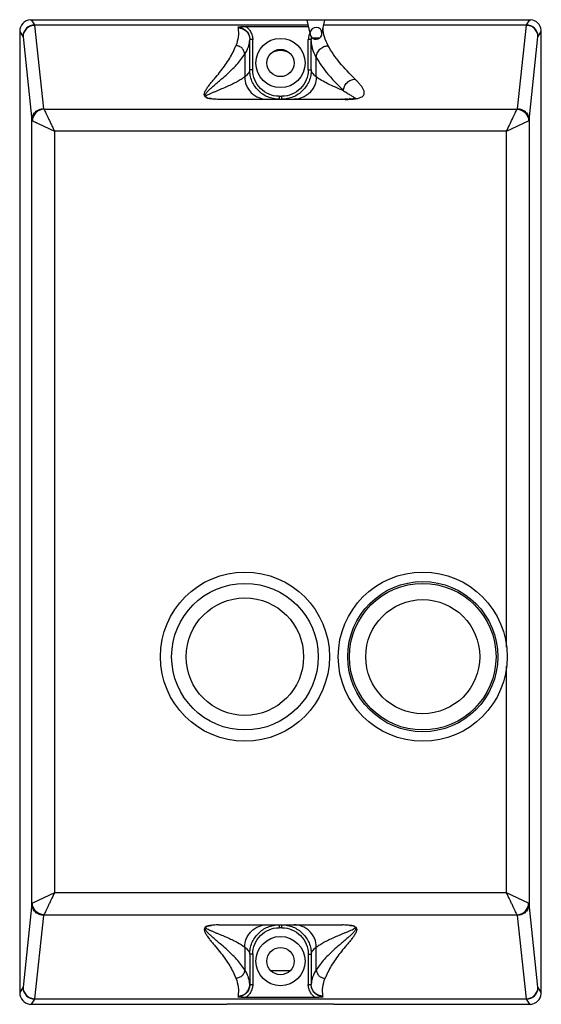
# Model space of a CAD drawing. Header units: millimetres. Extents: x 27 to 115, y 14 to 180.
import ezdxf

# ---------------------------------------------------------------- set-up
doc = ezdxf.new("R2010")
doc.units = ezdxf.units.MM
doc.header["$LTSCALE"] = 12.720225
doc.layers.get('0').update_dxf_attribs({"linetype": 'CONTINUOUS'})

msp = doc.modelspace()

# ---------------------------------------------------------------- linework, layer by layer
at = {"color": 7, "linetype": 'Continuous'}
for p, q in [((28.58, 179.97), (61.77, 179.97)), ((29.34, 179.12), (28.79, 179.97)), ((61.77, 179.97), (61.77, 179.97)), ((61.77, 179.97), (79.79, 179.97)), ((75.78, 177.68), (75.3, 179.9)), ((78.27, 179.9), (75.3, 179.9)), ((77.78, 177.66), (78.27, 179.9)), ((79.79, 179.97), (112.99, 179.97)), ((112.78, 179.97), (112.23, 179.12)), ((26.78, 177.98), (26.78, 15.96)), ((26.78, 177.98), (27.34, 177.12)), ((29.34, 179.12), (75.47, 179.12)), ((30.84, 164.97), (29.35, 179.03)), ((75.49, 179.03), (29.35, 179.03)), ((63.6, 178.69), (63.62, 178.58)), ((75.54, 178.78), (64.95, 178.78)), ((112.22, 179.03), (78.08, 179.03)), ((78.1, 179.12), (112.23, 179.12)), ((112.22, 179.03), (110.72, 164.97)), ((114.23, 177.12), (114.78, 177.97)), ((114.78, 15.76), (114.78, 178.18)), ((27.35, 177.08), (28.84, 163.01)), ((65.59, 171.53), (65.59, 176.66)), ((66.09, 176.66), (65.59, 176.66)), ((66.09, 171.53), (66.09, 176.66)), ((75.47, 171.53), (75.47, 176.63)), ((75.97, 176.63), (75.47, 176.63)), ((75.97, 171.53), (75.97, 176.63)), ((76, 176.97), (76.01, 177.03)), ((76.01, 177.03), (76.01, 177.03)), ((76.15, 176.9), (77.41, 176.9)), ((112.72, 163.01), (114.22, 177.08)), ((64.74, 174.14), (64.74, 170.32)), ((76.82, 170.32), (76.82, 173.62)), ((66.09, 171.53), (65.59, 171.53)), ((75.47, 171.53), (75.97, 171.53)), ((58.08, 167.13), (58.08, 167.13)), ((58.09, 167.09), (58.08, 167.13)), ((58.24, 166.87), (58.28, 166.86)), ((58.28, 166.86), (58.28, 166.86)), ((59.06, 166.67), (58.75, 166.71)), ((59.04, 166.75), (59.09, 166.7)), ((59.05, 166.67), (59.12, 166.67)), ((59.06, 166.67), (59.05, 166.67)), ((60.34, 166.57), (81.66, 166.57)), ((70.55, 167.07), (70.55, 166.57)), ((70.55, 167.07), (71.01, 167.07)), ((71.01, 166.57), (71.01, 167.07)), ((82.19, 166.58), (82.51, 166.59)), ((82.4, 166.63), (82.52, 166.75)), ((82.65, 166.6), (82.51, 166.59)), ((82.83, 166.57), (82.51, 166.57)), ((82.59, 166.55), (82.51, 166.55)), ((30.88, 164.9), (110.68, 164.9)), ((28.84, 30.93), (28.84, 163.01)), ((28.92, 162.94), (32.64, 161.18)), ((28.92, 162.94), (29.63, 162.61)), ((108.92, 161.18), (112.64, 162.94)), ((108.92, 161.18), (112.64, 162.94)), ((112.72, 163.01), (112.72, 30.93)), ((32.64, 161.18), (32.64, 32.76)), ((108.92, 161.18), (32.64, 161.18)), ((108.92, 74.2), (108.92, 161.18)), ((108.92, 32.76), (108.92, 70.96)), ((32.64, 32.76), (28.92, 31)), ((108.92, 32.76), (32.64, 32.76)), ((112.64, 31), (108.92, 32.76)), ((28.84, 30.93), (27.35, 16.87)), ((114.22, 16.87), (112.72, 30.93)), ((29.35, 14.91), (30.84, 28.97)), ((30.88, 29.05), (110.68, 29.05)), ((110.72, 28.97), (112.22, 14.91)), ((58.08, 26.82), (58.1, 26.91)), ((58.08, 26.82), (58.08, 26.82)), ((58.1, 26.91), (58.28, 27.08)), ((58.28, 27.08), (58.23, 27.07)), ((58.28, 27.08), (58.28, 27.08)), ((58.73, 27.23), (59.06, 27.27)), ((59.09, 27.24), (59.04, 27.2)), ((59.12, 27.28), (59.05, 27.27)), ((59.06, 27.27), (59.05, 27.27)), ((60.34, 27.37), (81.22, 27.37)), ((70.55, 27.37), (70.55, 26.87)), ((71.01, 26.87), (70.55, 26.87)), ((71.01, 26.87), (71.01, 27.37)), ((82.51, 27.28), (82.44, 27.28)), ((82.52, 27.2), (82.47, 27.24)), ((82.5, 27.27), (82.51, 27.28)), ((82.5, 27.27), (82.81, 27.24)), ((83.28, 27.09), (83.32, 27.08)), ((83.28, 27.09), (83.28, 27.09)), ((83.48, 26.86), (83.48, 26.81)), ((83.48, 26.82), (83.48, 26.81)), ((64.74, 23.63), (64.74, 19.81)), ((76.82, 19.81), (76.82, 23.63)), ((66.09, 22.41), (65.59, 22.41)), ((65.59, 22.41), (65.59, 17.29)), ((66.09, 22.41), (66.09, 17.29)), ((75.47, 22.41), (75.97, 22.41)), ((75.47, 22.41), (75.47, 17.29)), ((75.97, 22.41), (75.97, 17.29)), ((69.08, 19.68), (72.49, 19.68)), ((27.34, 16.83), (26.78, 15.96)), ((65.59, 17.29), (66.09, 17.29)), ((75.47, 17.29), (75.97, 17.29)), ((114.78, 15.98), (114.23, 16.83)), ((63.62, 15.36), (63.6, 15.25)), ((64.95, 15.17), (76.61, 15.17)), ((77.96, 15.25), (77.94, 15.36)), ((28.58, 13.97), (61.77, 13.97)), ((28.79, 13.97), (29.34, 14.83)), ((112.23, 14.83), (29.34, 14.83)), ((29.35, 14.91), (112.22, 14.91)), ((79.79, 13.98), (61.77, 13.98)), ((61.77, 13.98), (61.77, 13.97)), ((79.79, 13.97), (112.99, 13.97)), ((112.23, 14.83), (112.78, 13.97))]:
    msp.add_line(p, q, dxfattribs=at)
for points in [[(58.28, 166.86), (58.16, 166.95), (58.09, 167.09)], [(58.75, 166.71), (58.5, 166.77), (58.28, 166.86)], [(82.19, 166.58), (81.87, 166.57), (81.66, 166.57)], [(83.45, 166.72), (83.47, 166.73), (83.32, 166.69), (82.65, 166.6)], [(58.28, 27.08), (58.48, 27.17), (58.73, 27.23)], [(82.81, 27.24), (83.07, 27.18), (83.28, 27.09)], [(83.28, 27.09), (83.4, 26.99), (83.48, 26.86)]]:
    msp.add_lwpolyline(points, dxfattribs=at)
for centre, radius in [((70.78, 172.67), 4.15), ((70.78, 172.67), 2.3), ((64.78, 72.58), 14.26), ((94.78, 72.58), 14.26), ((64.78, 72.58), 12.36), ((94.78, 72.58), 12.66), ((94.78, 72.58), 12.36), ((64.78, 72.58), 9.9), ((94.78, 72.58), 9.62), ((70.78, 21.26), 4.15), ((70.78, 21.26), 2.3)]:
    msp.add_circle(centre, radius, dxfattribs=at)
for centre, radius, start, end in [((29.34, 177.11), 2, 90.0455, 179.9328), ((78.07, 176.63), 2.6, 155.4671, 162.0776), ((78.04, 176.64), 2.56, 153.0595, 155.4595), ((76.78, 177.67), 1, 179.7149, 219.6716), ((76.78, 177.67), 1, 359.7728, 173.2152), ((76.78, 177.67), 1, 219.9923, 359.4521), ((112.23, 177.11), 2, 0.0674, 89.9542), ((78.09, 176.63), 2.62, 162.1213, 179.9348), ((77.89, 176.63), 1.92, 167.8674, 179.8204), ((78.11, 176.63), 2.14, 170.8451, 179.8417), ((70.78, 171.62), 3.15, 62.2712, 117.7288), ((58.44, 167.36), 0.519, 208.7271, 211.8863), ((59.28, 169.83), 3.17, 259.9902, 265.888), ((71.03, 315.2), 149.01, 265.4178, 265.5591), ((70.46, 307.84), 141.63, 265.5583, 265.9038), ((81.62, 183.58), 17.05, 270.1936, 271.1185), ((81.44, 191.23), 24.7, 271.1749, 271.8076), ((81.19, 199.23), 32.7, 271.8084, 272.3091), ((82.21, 175.79), 9.24, 272.3986, 274.1755), ((58.45, 26.59), 0.522, 148.9178, 150.7292), ((58.34, 27.09), 0.283, 215.3948, 219.4811), ((58.38, 27.13), 0.337, 219.4258, 221.394), ((70.72, -117.39), 145.14, 94.4396, 94.5847), ((70.51, -114.65), 142.39, 94.0964, 94.4406), ((71.1, -113.9), 141.63, 85.5583, 85.9038), ((70.53, -121.28), 149.04, 85.4178, 85.559), ((83.12, 26.59), 0.52, 28.6795, 31.5076), ((29.34, 16.83), 2, 180.0672, 269.9545), ((112.23, 16.83), 2, 270.0458, 359.9326)]:
    msp.add_arc(centre, radius, start, end, dxfattribs=at)
for centre, major_axis, ratio, start_param, end_param in [((28.78, 177.98), (-1.09, 1.68), 0.999137, -0.473522, 0.996475), ((112.79, 177.98), (-1.09, -1.68), 0.999134, 8.530543, 9.900508), ((28.78, 15.96), (1.09, 1.68), 0.999137, 2.145118, 3.615115), ((112.79, 15.96), (1.09, -1.68), 0.999134, 5.807456, 7.17742)]:
    msp.add_ellipse(centre, major_axis=major_axis, ratio=ratio, start_param=start_param, end_param=end_param, dxfattribs=at)
for points, knots in [([(29.35, 179.03), (29.09, 179.03), (28.57, 178.93), (27.9, 178.5), (27.46, 177.85), (27.35, 177.33), (27.35, 177.08)], [0, 0, 0, 0, 0.252362, 0.503472, 0.752577, 1, 1, 1, 1]), ([(29.34, 179.12), (29.34, 179.11), (29.34, 179.08), (29.35, 179.05), (29.35, 179.03)], [0, 0, 0, 0, 0.323764, 1, 1, 1, 1]), ([(63.62, 178.58), (63.69, 178.09), (63.7, 177.06), (63.45, 176.07), (63.26, 175.59)], [0, 0, 0, 0, 0.492566, 1, 1, 1, 1]), ([(64.95, 178.78), (64.83, 178.78), (64.38, 178.77), (63.93, 178.73), (63.6, 178.69)], [0, 0, 0, 0, 0.261398, 1, 1, 1, 1]), ([(63.6, 178.69), (63.86, 178.69), (64.39, 178.58), (65.05, 178.13), (65.49, 177.45), (65.59, 176.93), (65.59, 176.67)], [0, 0, 0, 0, 0.249521, 0.499451, 0.749613, 1, 1, 1, 1]), ([(63.62, 178.58), (63.87, 178.59), (64.39, 178.49), (65.04, 178.07), (65.48, 177.43), (65.59, 176.92), (65.59, 176.67)], [0, 0, 0, 0, 0.25198, 0.502483, 0.751537, 1, 1, 1, 1]), ([(64.95, 178.78), (65.13, 178.66), (65.45, 178.39), (65.81, 177.87), (66.04, 177.29), (66.09, 176.87), (66.09, 176.66)], [0, 0, 0, 0, 0.250052, 0.499985, 0.749928, 1, 1, 1, 1]), ([(78.81, 175.58), (78.55, 176.05), (78.15, 177.01), (77.98, 178.05), (77.97, 178.55)], [0, 0, 0, 0, 0.51585, 1, 1, 1, 1]), ([(112.22, 179.03), (112.22, 179.05), (112.22, 179.08), (112.23, 179.11), (112.23, 179.12)], [0, 0, 0, 0, 0.676221, 1, 1, 1, 1]), ([(114.22, 177.08), (114.22, 177.33), (114.11, 177.85), (113.67, 178.5), (113, 178.93), (112.48, 179.03), (112.22, 179.03)], [0, 0, 0, 0, 0.247337, 0.496374, 0.747553, 1, 1, 1, 1]), ([(27.34, 177.12), (27.34, 177.11), (27.34, 177.1), (27.35, 177.09), (27.35, 177.08)], [0, 0, 0, 0, 0.32892, 1, 1, 1, 1]), ([(64.74, 174.14), (64.99, 174.53), (65.31, 175.15), (65.54, 176.02), (65.58, 176.45), (65.59, 176.66)], [0, 0, 0, 0, 0.522612, 0.764645, 1, 1, 1, 1]), ([(76.82, 173.62), (76.56, 174.1), (76.14, 175.07), (75.98, 176.12), (75.97, 176.63)], [0, 0, 0, 0, 0.51634, 1, 1, 1, 1]), ([(114.22, 177.08), (114.22, 177.09), (114.22, 177.1), (114.23, 177.11), (114.23, 177.12)], [0, 0, 0, 0, 0.671018, 1, 1, 1, 1]), ([(57.99, 167.11), (57.96, 167.15), (57.93, 167.24), (57.92, 167.42), (57.96, 167.65), (58.07, 167.92), (58.22, 168.18), (58.39, 168.44), (58.64, 168.8), (58.99, 169.24), (59.42, 169.76), (60.01, 170.46), (60.72, 171.33), (61.51, 172.38), (62.21, 173.44), (62.8, 174.5), (63.12, 175.23), (63.26, 175.59)], [0, 0, 0, 0, 0.014042, 0.027294, 0.054006, 0.082267, 0.112094, 0.143173, 0.175219, 0.241195, 0.308506, 0.376182, 0.510261, 0.640444, 0.765499, 0.885208, 1, 1, 1, 1]), ([(64.74, 174.14), (64.73, 174.32), (64.65, 174.7), (64.32, 175.19), (63.83, 175.51), (63.44, 175.59), (63.26, 175.59)], [0, 0, 0, 0, 0.239454, 0.499256, 0.759603, 1, 1, 1, 1]), ([(76.82, 173.62), (76.83, 173.87), (76.94, 174.37), (77.38, 175.03), (78.05, 175.47), (78.56, 175.57), (78.81, 175.58)], [0, 0, 0, 0, 0.23793, 0.497528, 0.758672, 1, 1, 1, 1]), ([(83.37, 169.95), (82.47, 170.86), (80.77, 172.59), (79.35, 174.57), (78.81, 175.58)], [0, 0, 0, 0, 0.527611, 1, 1, 1, 1]), ([(58.08, 167.13), (58.08, 167.21), (58.13, 167.37), (58.26, 167.59), (58.43, 167.8), (58.7, 168.1), (59.08, 168.46), (59.57, 168.9), (60.08, 169.33), (60.76, 169.9), (61.58, 170.62), (62.52, 171.48), (63.37, 172.35), (64.11, 173.23), (64.54, 173.83), (64.74, 174.14)], [0, 0, 0, 0, 0.023494, 0.049623, 0.078155, 0.108555, 0.173173, 0.240709, 0.309531, 0.378591, 0.514915, 0.646306, 0.771205, 0.889062, 1, 1, 1, 1]), ([(76.82, 173.62), (77.09, 173.14), (77.7, 172.16), (78.79, 170.76), (80.05, 169.37), (80.95, 168.46), (81.41, 168)], [0, 0, 0, 0, 0.228693, 0.472466, 0.731092, 1, 1, 1, 1]), ([(65.59, 171.53), (65.58, 171.43), (65.54, 171.21), (65.36, 170.9), (65.09, 170.59), (64.86, 170.41), (64.74, 170.32)], [0, 0, 0, 0, 0.203514, 0.428398, 0.690466, 1, 1, 1, 1]), ([(70.55, 166.57), (70.22, 166.57), (69.57, 166.64), (68.33, 167.01), (66.95, 167.93), (66.03, 169.31), (65.65, 170.56), (65.59, 171.21), (65.59, 171.53)], [0, 0, 0, 0, 0.125261, 0.250618, 0.5, 0.749382, 0.874739, 1, 1, 1, 1]), ([(70.55, 167.07), (69.97, 167.07), (68.8, 167.3), (67.31, 168.29), (66.32, 169.78), (66.09, 170.95), (66.09, 171.53)], [0, 0, 0, 0, 0.250015, 0.49993, 0.749914, 1, 1, 1, 1]), ([(75.97, 171.53), (75.97, 171.21), (75.91, 170.56), (75.62, 169.62), (75.16, 168.76), (74.54, 168), (73.79, 167.38), (72.92, 166.92), (71.99, 166.64), (71.34, 166.57), (71.01, 166.57)], [0, 0, 0, 0, 0.124959, 0.250013, 0.374991, 0.499999, 0.625006, 0.749984, 0.87504, 1, 1, 1, 1]), ([(75.47, 171.53), (75.47, 170.95), (75.24, 169.78), (74.25, 168.29), (72.76, 167.3), (71.59, 167.07), (71.01, 167.07)], [0, 0, 0, 0, 0.250249, 0.500254, 0.750104, 1, 1, 1, 1]), ([(76.82, 170.32), (76.7, 170.41), (76.47, 170.6), (76.2, 170.9), (76.02, 171.21), (75.98, 171.43), (75.97, 171.53)], [0, 0, 0, 0, 0.309519, 0.571583, 0.796472, 1, 1, 1, 1]), ([(64.74, 170.32), (64.55, 170.18), (64.13, 169.89), (63.43, 169.49), (62.64, 169.09), (61.77, 168.69), (60.99, 168.35), (60.35, 168.09), (59.86, 167.88), (59.38, 167.68), (58.92, 167.49), (58.57, 167.32), (58.33, 167.19), (58.22, 167.12), (58.18, 167.08)], [0, 0, 0, 0, 0.097307, 0.206738, 0.327975, 0.459957, 0.600512, 0.672782, 0.745395, 0.817105, 0.886044, 0.949008, 0.97654, 1, 1, 1, 1]), ([(64.74, 170.32), (64.74, 169.85), (64.89, 169.12), (65.34, 168.25), (65.82, 167.65), (66.42, 167.17), (67.28, 166.71), (68, 166.57), (68.46, 166.57)], [0, 0, 0, 0, 0.240633, 0.370421, 0.502607, 0.634354, 0.762951, 1, 1, 1, 1]), ([(76.82, 170.32), (76.82, 169.85), (76.67, 169.12), (76.22, 168.25), (75.74, 167.65), (75.14, 167.17), (74.28, 166.71), (73.56, 166.57), (73.1, 166.57)], [0, 0, 0, 0, 0.240622, 0.370407, 0.502591, 0.634339, 0.76294, 1, 1, 1, 1]), ([(81.41, 168), (80.95, 168.19), (80.06, 168.56), (78.82, 169.13), (77.74, 169.7), (77.1, 170.11), (76.82, 170.32)], [0, 0, 0, 0, 0.290555, 0.559626, 0.797093, 1, 1, 1, 1]), ([(81.41, 168), (81.42, 168.24), (81.54, 168.74), (81.98, 169.39), (82.62, 169.83), (83.13, 169.94), (83.37, 169.95)], [0, 0, 0, 0, 0.239255, 0.499946, 0.760671, 1, 1, 1, 1]), ([(83.46, 166.64), (83.69, 166.67), (84.06, 166.76), (84.5, 166.95), (84.77, 167.17), (84.9, 167.4), (84.93, 167.63), (84.91, 167.85), (84.84, 168.06), (84.71, 168.35), (84.48, 168.71), (84.15, 169.12), (83.77, 169.54), (83.5, 169.82), (83.37, 169.95)], [0, 0, 0, 0, 0.142777, 0.237908, 0.303826, 0.354866, 0.400451, 0.445537, 0.492275, 0.541337, 0.646356, 0.759158, 0.877609, 1, 1, 1, 1]), ([(81.41, 168), (81.52, 167.93), (81.73, 167.79), (82.04, 167.59), (82.33, 167.41), (82.62, 167.23), (82.87, 167.08), (83.07, 166.95), (83.2, 166.86), (83.28, 166.8), (83.34, 166.75), (83.37, 166.71), (83.37, 166.69)], [0, 0, 0, 0, 0.160697, 0.316588, 0.4662, 0.607443, 0.737269, 0.851283, 0.900351, 0.942474, 0.976125, 1, 1, 1, 1]), ([(58.24, 166.87), (58.19, 166.9), (58.1, 166.96), (58.03, 167.04), (58, 167.08)], [0, 0, 0, 0, 0.562883, 1, 1, 1, 1]), ([(58.18, 167.08), (58.17, 167.07), (58.15, 167.05), (58.12, 167.03), (58.11, 167.01)], [0, 0, 0, 0, 0.272749, 1, 1, 1, 1]), ([(58.24, 166.87), (58.25, 166.86), (58.32, 166.82), (58.38, 166.8), (58.44, 166.78)], [0, 0, 0, 0, 0.21008, 1, 1, 1, 1]), ([(58.44, 166.78), (58.46, 166.77), (58.55, 166.75), (58.65, 166.72), (58.73, 166.71)], [0, 0, 0, 0, 0.221468, 1, 1, 1, 1]), ([(81.21, 166.55), (81.2, 166.55), (81.17, 166.56), (81.14, 166.57), (81.12, 166.57)], [0, 0, 0, 0, 0.58219, 1, 1, 1, 1]), ([(81.68, 166.53), (81.6, 166.53), (81.44, 166.53), (81.29, 166.54), (81.21, 166.55)], [0, 0, 0, 0, 0.516892, 1, 1, 1, 1]), ([(82.56, 166.58), (82.57, 166.57), (82.58, 166.57), (82.59, 166.56), (82.59, 166.55)], [0, 0, 0, 0, 0.234934, 1, 1, 1, 1]), ([(82.88, 166.57), (82.93, 166.57), (83.13, 166.59), (83.32, 166.61), (83.46, 166.64)], [0, 0, 0, 0, 0.265233, 1, 1, 1, 1]), ([(28.84, 163.01), (28.84, 163.27), (28.95, 163.78), (29.4, 164.43), (30.06, 164.87), (30.58, 164.97), (30.84, 164.97)], [0, 0, 0, 0, 0.247337, 0.496374, 0.747551, 1, 1, 1, 1]), ([(30.88, 164.9), (30.64, 164.89), (30.14, 164.77), (29.49, 164.33), (29.05, 163.69), (28.93, 163.18), (28.92, 162.94)], [0, 0, 0, 0, 0.239285, 0.499998, 0.760712, 1, 1, 1, 1]), ([(30.88, 164.9), (30.87, 164.91), (30.86, 164.93), (30.84, 164.95), (30.84, 164.97)], [0, 0, 0, 0, 0.287324, 1, 1, 1, 1]), ([(30.88, 164.9), (30.91, 164.83), (30.99, 164.66), (31.13, 164.36), (31.32, 163.97), (31.54, 163.5), (31.79, 162.97), (32.07, 162.4), (32.35, 161.8), (32.54, 161.39), (32.64, 161.18)], [0, 0, 0, 0, 0.053866, 0.136515, 0.244063, 0.371985, 0.51574, 0.670904, 0.833677, 1, 1, 1, 1]), ([(108.92, 161.18), (109.12, 161.59), (109.48, 162.37), (109.93, 163.3), (110.24, 163.97), (110.42, 164.36), (110.57, 164.66), (110.65, 164.83), (110.68, 164.9)], [0, 0, 0, 0, 0.329014, 0.627933, 0.75586, 0.863388, 0.946218, 1, 1, 1, 1]), ([(110.72, 164.97), (110.72, 164.96), (110.71, 164.94), (110.7, 164.91), (110.68, 164.9)], [0, 0, 0, 0, 0.223121, 1, 1, 1, 1]), ([(110.68, 164.9), (110.92, 164.89), (111.42, 164.77), (112.07, 164.33), (112.51, 163.69), (112.63, 163.18), (112.64, 162.94)], [0, 0, 0, 0, 0.239284, 0.499996, 0.760711, 1, 1, 1, 1]), ([(110.72, 164.97), (110.98, 164.97), (111.5, 164.87), (112.16, 164.43), (112.61, 163.78), (112.72, 163.27), (112.72, 163.01)], [0, 0, 0, 0, 0.252361, 0.503472, 0.752578, 1, 1, 1, 1]), ([(28.84, 163.01), (28.84, 163), (28.87, 162.97), (28.9, 162.95), (28.92, 162.94)], [0, 0, 0, 0, 0.390936, 1, 1, 1, 1]), ([(112.64, 162.94), (112.66, 162.95), (112.69, 162.97), (112.72, 163), (112.72, 163.01)], [0, 0, 0, 0, 0.609001, 1, 1, 1, 1]), ([(32.64, 32.76), (32.44, 32.36), (32.16, 31.75), (31.79, 30.98), (31.54, 30.45), (31.32, 29.98), (31.14, 29.58), (30.99, 29.28), (30.91, 29.11), (30.88, 29.05)], [0, 0, 0, 0, 0.329001, 0.484188, 0.627923, 0.755881, 0.863405, 0.946288, 1, 1, 1, 1]), ([(110.68, 29.05), (110.65, 29.11), (110.57, 29.28), (110.43, 29.58), (110.24, 29.98), (110.02, 30.45), (109.77, 30.98), (109.4, 31.75), (109.12, 32.36), (108.92, 32.76)], [0, 0, 0, 0, 0.053861, 0.136524, 0.244084, 0.372004, 0.515752, 0.670908, 1, 1, 1, 1]), ([(28.92, 31), (28.9, 30.99), (28.87, 30.98), (28.84, 30.95), (28.84, 30.93)], [0, 0, 0, 0, 0.609062, 1, 1, 1, 1]), ([(30.84, 28.97), (30.58, 28.98), (30.06, 29.08), (29.4, 29.51), (28.95, 30.16), (28.84, 30.68), (28.84, 30.93)], [0, 0, 0, 0, 0.252362, 0.503472, 0.752577, 1, 1, 1, 1]), ([(30.88, 29.05), (30.64, 29.06), (30.14, 29.17), (29.49, 29.61), (29.05, 30.26), (28.93, 30.76), (28.92, 31)], [0, 0, 0, 0, 0.239284, 0.499997, 0.760711, 1, 1, 1, 1]), ([(110.68, 29.05), (110.92, 29.06), (111.42, 29.17), (112.07, 29.61), (112.51, 30.26), (112.63, 30.76), (112.64, 31)], [0, 0, 0, 0, 0.239285, 0.499998, 0.760712, 1, 1, 1, 1]), ([(112.72, 30.93), (112.72, 30.68), (112.61, 30.16), (112.16, 29.51), (111.5, 29.08), (110.98, 28.98), (110.72, 28.97)], [0, 0, 0, 0, 0.247337, 0.496374, 0.747553, 1, 1, 1, 1]), ([(112.72, 30.93), (112.72, 30.95), (112.69, 30.98), (112.66, 30.99), (112.64, 31)], [0, 0, 0, 0, 0.390997, 1, 1, 1, 1]), ([(30.84, 28.97), (30.84, 28.98), (30.85, 29.01), (30.86, 29.03), (30.88, 29.05)], [0, 0, 0, 0, 0.22312, 1, 1, 1, 1]), ([(110.68, 29.05), (110.69, 29.04), (110.7, 29.02), (110.72, 28.99), (110.72, 28.97)], [0, 0, 0, 0, 0.287306, 1, 1, 1, 1]), ([(57.99, 26.84), (57.97, 26.8), (57.93, 26.71), (57.92, 26.58), (57.93, 26.44), (57.98, 26.26), (58.07, 26.03), (58.21, 25.77), (58.39, 25.51), (58.64, 25.15), (58.99, 24.71), (59.42, 24.19), (60, 23.49), (60.72, 22.62), (61.51, 21.57), (62.21, 20.51), (62.8, 19.45), (63.12, 18.72), (63.26, 18.36)], [0, 0, 0, 0, 0.014091, 0.027352, 0.040588, 0.054111, 0.082346, 0.112151, 0.143214, 0.175246, 0.241208, 0.308512, 0.376184, 0.510264, 0.640448, 0.765504, 0.885212, 1, 1, 1, 1]), ([(58.23, 27.07), (58.18, 27.04), (58.09, 26.98), (58.02, 26.9), (58, 26.86)], [0, 0, 0, 0, 0.562126, 1, 1, 1, 1]), ([(64.74, 19.81), (64.54, 20.11), (64.11, 20.72), (63.36, 21.59), (62.52, 22.46), (61.58, 23.33), (60.75, 24.05), (60.07, 24.62), (59.57, 25.05), (59.08, 25.49), (58.7, 25.85), (58.43, 26.15), (58.26, 26.36), (58.13, 26.58), (58.08, 26.74), (58.08, 26.82)], [0, 0, 0, 0, 0.110963, 0.228851, 0.353789, 0.48522, 0.621584, 0.690659, 0.759489, 0.827021, 0.891612, 0.921983, 0.950477, 0.976548, 1, 1, 1, 1]), ([(58.13, 26.91), (58.16, 26.87), (58.24, 26.8), (58.33, 26.75), (58.38, 26.72)], [0, 0, 0, 0, 0.450924, 1, 1, 1, 1]), ([(58.71, 27.23), (58.62, 27.22), (58.47, 27.18), (58.32, 27.13), (58.26, 27.09)], [0, 0, 0, 0, 0.574501, 1, 1, 1, 1]), ([(58.38, 26.72), (58.51, 26.65), (58.77, 26.52), (59.2, 26.33), (59.65, 26.14), (60.27, 25.88), (61.04, 25.56), (61.93, 25.18), (62.75, 24.8), (63.7, 24.31), (64.35, 23.91), (64.74, 23.63)], [0, 0, 0, 0, 0.059466, 0.126128, 0.196352, 0.268071, 0.411076, 0.548795, 0.677874, 0.796571, 1, 1, 1, 1]), ([(59.05, 27.27), (59.02, 27.27), (58.91, 27.26), (58.8, 27.25), (58.71, 27.23)], [0, 0, 0, 0, 0.268299, 1, 1, 1, 1]), ([(64.74, 23.63), (64.74, 24.1), (64.89, 24.82), (65.34, 25.69), (65.82, 26.29), (66.42, 26.78), (67.28, 27.23), (68, 27.37), (68.46, 27.37)], [0, 0, 0, 0, 0.240622, 0.370407, 0.502591, 0.634339, 0.76294, 1, 1, 1, 1]), ([(65.59, 22.41), (65.59, 22.74), (65.65, 23.39), (65.94, 24.33), (66.4, 25.19), (67.02, 25.95), (67.77, 26.57), (68.64, 27.03), (69.57, 27.31), (70.22, 27.37), (70.55, 27.37)], [0, 0, 0, 0, 0.124959, 0.250013, 0.374991, 0.499999, 0.625006, 0.749984, 0.87504, 1, 1, 1, 1]), ([(66.09, 22.41), (66.09, 23), (66.32, 24.17), (67.31, 25.65), (68.8, 26.64), (69.97, 26.87), (70.55, 26.87)], [0, 0, 0, 0, 0.250249, 0.500254, 0.750104, 1, 1, 1, 1]), ([(71.01, 27.37), (71.34, 27.37), (71.99, 27.31), (73.23, 26.93), (74.61, 26.01), (75.53, 24.63), (75.91, 23.39), (75.97, 22.74), (75.97, 22.41)], [0, 0, 0, 0, 0.125261, 0.250618, 0.5, 0.749382, 0.874739, 1, 1, 1, 1]), ([(71.01, 26.87), (71.59, 26.87), (72.76, 26.64), (74.25, 25.65), (75.24, 24.17), (75.47, 23), (75.47, 22.41)], [0, 0, 0, 0, 0.250015, 0.49993, 0.749914, 1, 1, 1, 1]), ([(76.82, 23.63), (76.82, 24.1), (76.67, 24.82), (76.22, 25.69), (75.74, 26.29), (75.14, 26.78), (74.28, 27.23), (73.56, 27.37), (73.1, 27.37)], [0, 0, 0, 0, 0.240632, 0.37042, 0.502606, 0.634354, 0.762951, 1, 1, 1, 1]), ([(76.82, 23.63), (77.01, 23.77), (77.43, 24.05), (78.13, 24.45), (78.91, 24.85), (79.79, 25.25), (80.56, 25.58), (81.2, 25.85), (81.69, 26.05), (82.17, 26.25), (82.63, 26.45), (82.98, 26.61), (83.23, 26.75), (83.33, 26.82), (83.38, 26.86)], [0, 0, 0, 0, 0.097228, 0.206519, 0.327587, 0.459396, 0.599805, 0.672024, 0.744612, 0.81634, 0.885367, 0.948543, 0.976261, 1, 1, 1, 1]), ([(83.48, 26.81), (83.48, 26.74), (83.43, 26.58), (83.3, 26.36), (83.13, 26.14), (82.86, 25.84), (82.48, 25.48), (81.99, 25.05), (81.48, 24.62), (80.8, 24.04), (79.98, 23.33), (79.04, 22.46), (78.2, 21.59), (77.45, 20.72), (77.02, 20.11), (76.82, 19.81)], [0, 0, 0, 0, 0.023495, 0.049622, 0.078155, 0.108554, 0.173172, 0.240709, 0.309531, 0.378591, 0.514916, 0.646306, 0.771206, 0.889062, 1, 1, 1, 1]), ([(83.57, 26.84), (83.6, 26.8), (83.63, 26.71), (83.64, 26.53), (83.6, 26.3), (83.49, 26.03), (83.34, 25.77), (83.17, 25.5), (82.92, 25.15), (82.57, 24.71), (82.14, 24.18), (81.55, 23.49), (80.84, 22.62), (80.05, 21.57), (79.35, 20.51), (78.76, 19.44), (78.44, 18.72), (78.3, 18.36)], [0, 0, 0, 0, 0.014039, 0.02729, 0.054003, 0.082267, 0.112095, 0.143176, 0.175223, 0.2412, 0.308512, 0.376187, 0.510265, 0.640446, 0.7655, 0.885208, 1, 1, 1, 1]), ([(82.83, 27.23), (82.81, 27.24), (82.7, 27.26), (82.59, 27.27), (82.51, 27.28)], [0, 0, 0, 0, 0.231792, 1, 1, 1, 1]), ([(83.12, 27.16), (83.1, 27.17), (83.01, 27.2), (82.91, 27.22), (82.83, 27.23)], [0, 0, 0, 0, 0.221284, 1, 1, 1, 1]), ([(83.32, 27.08), (83.31, 27.09), (83.25, 27.12), (83.18, 27.15), (83.12, 27.16)], [0, 0, 0, 0, 0.211959, 1, 1, 1, 1]), ([(83.32, 27.08), (83.38, 27.05), (83.47, 26.98), (83.54, 26.9), (83.56, 26.86)], [0, 0, 0, 0, 0.562478, 1, 1, 1, 1]), ([(83.38, 26.86), (83.38, 26.86), (83.41, 26.89), (83.44, 26.92), (83.45, 26.94)], [0, 0, 0, 0, 0.274651, 1, 1, 1, 1]), ([(64.74, 23.63), (64.86, 23.54), (65.09, 23.35), (65.36, 23.05), (65.54, 22.74), (65.58, 22.52), (65.59, 22.41)], [0, 0, 0, 0, 0.309521, 0.571584, 0.796473, 1, 1, 1, 1]), ([(75.97, 22.42), (75.98, 22.52), (76.02, 22.74), (76.2, 23.05), (76.47, 23.35), (76.7, 23.54), (76.82, 23.63)], [0, 0, 0, 0, 0.203514, 0.428397, 0.690466, 1, 1, 1, 1]), ([(64.74, 19.81), (64.73, 19.63), (64.66, 19.26), (64.33, 18.77), (63.83, 18.44), (63.45, 18.36), (63.26, 18.36)], [0, 0, 0, 0, 0.235194, 0.493282, 0.755271, 1, 1, 1, 1]), ([(63.26, 18.36), (63.45, 17.88), (63.7, 16.88), (63.69, 15.86), (63.62, 15.36)], [0, 0, 0, 0, 0.507434, 1, 1, 1, 1]), ([(65.59, 17.29), (65.58, 17.5), (65.54, 17.93), (65.31, 18.8), (64.99, 19.42), (64.74, 19.81)], [0, 0, 0, 0, 0.235405, 0.477481, 1, 1, 1, 1]), ([(76.82, 19.81), (76.57, 19.42), (76.25, 18.8), (76.02, 17.93), (75.98, 17.5), (75.97, 17.29)], [0, 0, 0, 0, 0.522612, 0.764645, 1, 1, 1, 1]), ([(76.82, 19.81), (76.83, 19.63), (76.91, 19.25), (77.24, 18.76), (77.73, 18.44), (78.12, 18.36), (78.3, 18.36)], [0, 0, 0, 0, 0.239454, 0.499256, 0.759603, 1, 1, 1, 1]), ([(77.94, 15.36), (77.87, 15.86), (77.86, 16.88), (78.11, 17.88), (78.3, 18.36)], [0, 0, 0, 0, 0.492566, 1, 1, 1, 1]), ([(27.35, 16.87), (27.35, 16.86), (27.34, 16.85), (27.34, 16.83), (27.34, 16.83)], [0, 0, 0, 0, 0.671081, 1, 1, 1, 1]), ([(27.35, 16.87), (27.35, 16.61), (27.46, 16.1), (27.9, 15.45), (28.56, 15.01), (29.09, 14.91), (29.35, 14.91)], [0, 0, 0, 0, 0.247337, 0.496374, 0.747551, 1, 1, 1, 1]), ([(65.59, 17.28), (65.59, 17.02), (65.49, 16.49), (65.05, 15.82), (64.39, 15.36), (63.86, 15.25), (63.6, 15.25)], [0, 0, 0, 0, 0.250046, 0.499947, 0.74999, 1, 1, 1, 1]), ([(63.62, 15.36), (63.86, 15.36), (64.38, 15.45), (65.05, 15.88), (65.49, 16.53), (65.59, 17.04), (65.59, 17.28)], [0, 0, 0, 0, 0.241878, 0.50229, 0.761239, 1, 1, 1, 1]), ([(66.09, 17.29), (66.09, 17.08), (66.04, 16.66), (65.81, 16.07), (65.45, 15.56), (65.13, 15.28), (64.95, 15.17)], [0, 0, 0, 0, 0.250059, 0.499998, 0.749942, 1, 1, 1, 1]), ([(76.61, 15.17), (76.43, 15.28), (76.11, 15.56), (75.75, 16.07), (75.52, 16.66), (75.47, 17.08), (75.47, 17.29)], [0, 0, 0, 0, 0.250052, 0.499985, 0.749928, 1, 1, 1, 1]), ([(77.94, 15.36), (77.69, 15.36), (77.17, 15.46), (76.52, 15.88), (76.08, 16.52), (75.97, 17.03), (75.97, 17.28)], [0, 0, 0, 0, 0.25198, 0.502483, 0.751537, 1, 1, 1, 1]), ([(77.96, 15.25), (77.7, 15.25), (77.17, 15.36), (76.51, 15.82), (76.08, 16.49), (75.97, 17.02), (75.97, 17.28)], [0, 0, 0, 0, 0.249521, 0.499451, 0.749613, 1, 1, 1, 1]), ([(112.22, 14.91), (112.48, 14.91), (113, 15.01), (113.66, 15.45), (114.11, 16.1), (114.22, 16.61), (114.22, 16.87)], [0, 0, 0, 0, 0.25236, 0.503472, 0.752578, 1, 1, 1, 1]), ([(114.23, 16.83), (114.23, 16.83), (114.22, 16.85), (114.22, 16.86), (114.22, 16.87)], [0, 0, 0, 0, 0.328982, 1, 1, 1, 1]), ([(63.6, 15.25), (63.71, 15.24), (64.16, 15.2), (64.61, 15.17), (64.95, 15.17)], [0, 0, 0, 0, 0.23859, 1, 1, 1, 1]), ([(76.61, 15.17), (76.73, 15.17), (77.18, 15.18), (77.63, 15.22), (77.96, 15.25)], [0, 0, 0, 0, 0.261398, 1, 1, 1, 1]), ([(29.35, 14.91), (29.35, 14.89), (29.34, 14.87), (29.34, 14.84), (29.34, 14.83)], [0, 0, 0, 0, 0.676236, 1, 1, 1, 1]), ([(112.23, 14.83), (112.23, 14.84), (112.22, 14.87), (112.22, 14.89), (112.22, 14.91)], [0, 0, 0, 0, 0.323779, 1, 1, 1, 1])]:
    msp.add_open_spline(points, degree=3, knots=knots, dxfattribs=at)
for points in [[(82.51, 166.59), (82.52, 166.6), (82.53, 166.59), (82.55, 166.59)], [(82.55, 166.59), (82.55, 166.58), (82.56, 166.58), (82.56, 166.58)], [(58.26, 27.09), (58.25, 27.09), (58.24, 27.08), (58.23, 27.07)]]:
    msp.add_open_spline(points, degree=3, dxfattribs=at)

doc.saveas('drawing.dxf')
